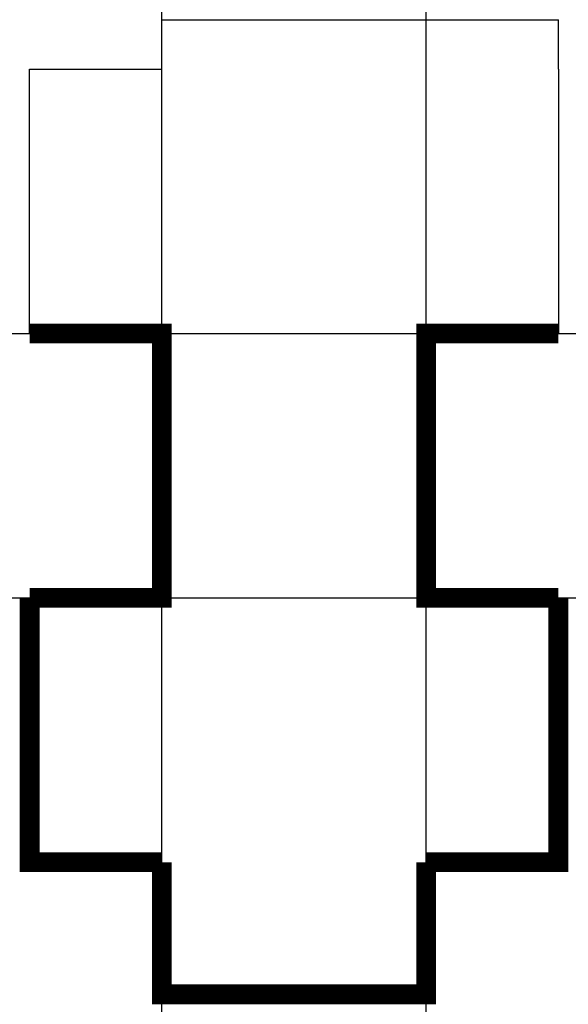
# Model space of a CAD drawing. Header units: millimetres. Extents: x -8.3 to 8.3, y -16.3 to 13.5.
import ezdxf

# ---------------------------------------------------------------- set-up
doc = ezdxf.new("R2010")
doc.units = ezdxf.units.MM
doc.linetypes.add('K5LT_BASIC', pattern=[0])

msp = doc.modelspace()

# ---------------------------------------------------------------- linework, layer by layer
for p, q in [((-4, 12), (-4, 13.5)), ((-4, 13.5), (4, 13.5)), ((4, 13.5), (8, 13.5)), ((8, 12), (8, 13.5)), ((-8, 4), (-8, 12)), ((-8, 12), (-4, 12)), ((8, 12), (8, 4))]:
    msp.add_line(p, q)
at = {"color": 9}
for p, direction in [((-4, 8), (0, 1)), ((4, 8), (0, 1)), ((-2.361, 4), (1, 0)), ((-3.637, -4), (1, 0))]:
    msp.add_xline(p, direction, dxfattribs=at)
at = {"color": 5, "linetype": 'K5LT_BASIC', "const_width": 0.6}
for points in [[(-8, -4), (-4, -4), (-4, 4), (-8, 4)], [(8, 4), (4, 4), (4, -4), (8, -4)], [(-8, -4), (-8, -12), (-4, -12)], [(4, -12), (8, -12), (8, -4)], [(4, -12), (4, -16), (-4, -16), (-4, -12)]]:
    msp.add_lwpolyline(points, dxfattribs=at)

doc.saveas('drawing.dxf')
